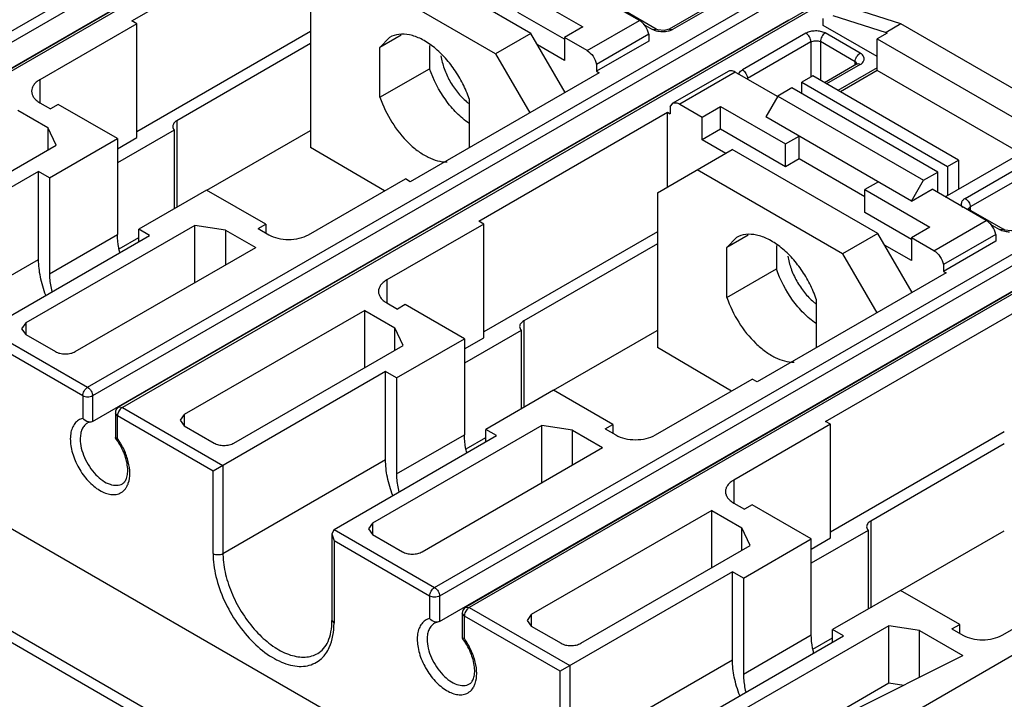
# Model space of a CAD drawing. Header units: millimetres. Extents: x 24 to 183, y 39 to 250.
# Tile 4 of 6: x 77 to 148, y 172 to 221. Entities that reach past the tile are written whole.
import ezdxf

# ---------------------------------------------------------------- set-up
doc = ezdxf.new("R2010")
doc.units = ezdxf.units.MM
doc.header["$LTSCALE"] = 18.806465
doc.layers.get('0').update_dxf_attribs({"linetype": 'CONTINUOUS'})

msp = doc.modelspace()

# ---------------------------------------------------------------- linework, layer by layer
at = {"color": 7, "linetype": 'Continuous'}
for p, q in [((57.541, 208.95), (107.215, 237.629)), ((107.569, 237.017), (57.895, 208.338)), ((109.44, 236.225), (59.766, 207.546)), ((109.69, 236.201), (60.016, 207.522)), ((57.895, 206.513), (107.569, 235.192)), ((85.437, 220.81), (98.907, 228.587)), ((113.911, 219.924), (103.527, 225.92)), ((111.393, 218.471), (101.009, 224.466)), ((82.29, 194.662), (131.964, 223.341)), ((132.318, 222.729), (82.644, 194.05)), ((98.181, 222.833), (98.181, 211.785)), ((112.978, 223.059), (117.61, 220.385)), ((121.644, 220.857), (117.773, 223.092)), ((128.29, 222.838), (123.762, 220.223)), ((128.544, 222.815), (124.008, 220.196)), ((134.189, 221.937), (84.515, 193.258)), ((134.439, 221.912), (84.765, 193.233)), ((116.302, 219.508), (112.978, 221.426)), ((122.837, 220.231), (120.391, 221.643)), ((140.303, 220.603), (136.502, 221.811)), ((85.79, 220.606), (78.875, 216.613)), ((82.644, 192.225), (132.318, 220.904)), ((85.79, 220.606), (85.437, 220.81)), ((85.79, 212.492), (85.79, 220.606)), ((117.911, 218.701), (121.644, 220.857)), ((121.917, 220.593), (122.587, 220.206)), ((134.766, 220.499), (134.766, 220.989)), ((135.438, 221.2), (139.242, 219.991)), ((140.303, 220.603), (139.242, 219.991)), ((150.849, 214.514), (140.303, 220.603)), ((98.181, 220.054), (85.79, 212.9)), ((113.911, 219.924), (111.393, 218.471)), ((116.344, 215.711), (113.911, 219.924)), ((117.61, 220.385), (116.302, 219.63)), ((122.325, 219.868), (118.591, 217.712)), ((122.325, 219.868), (122.325, 219.378)), ((122.587, 220.206), (122.837, 220.231)), ((123.765, 220.225), (124.008, 220.196)), ((133.528, 219.937), (128.992, 217.319)), ((138.611, 218.279), (134.766, 220.499)), ((137.395, 218.516), (134.9, 219.956)), ((139.318, 219.947), (138.611, 219.539)), ((139.242, 219.991), (139.318, 219.947)), ((98.178, 219.195), (88.65, 213.694)), ((104.659, 219.801), (103.142, 218.925)), ((103.824, 219.639), (103.142, 218.925)), ((116.302, 219.63), (116.302, 217.997)), ((117.911, 218.701), (116.302, 219.63)), ((122.325, 219.378), (118.591, 217.222)), ((133.872, 219.32), (129.356, 216.712)), ((133.872, 219.32), (133.873, 216.803)), ((134.562, 219.335), (134.562, 216.569)), ((137.041, 217.903), (134.562, 219.335)), ((138.611, 217.269), (138.611, 219.539)), ((138.611, 219.539), (149.006, 213.538)), ((103.142, 215.366), (103.142, 218.925)), ((106.677, 219.07), (106.677, 217.407)), ((111.393, 218.471), (113.826, 214.257)), ((116.302, 217.997), (114.385, 219.104)), ((137.041, 217.664), (137.041, 217.903)), ((137.145, 217.724), (137.193, 217.757)), ((103.142, 215.366), (106.677, 217.407)), ((118.777, 217.115), (105.306, 209.338)), ((118.591, 217.712), (118.591, 217.222)), ((118.591, 217.222), (118.777, 217.115)), ((127.968, 217.212), (124.022, 214.934)), ((128.468, 217.162), (124.522, 214.884)), ((131.504, 215.41), (128.468, 217.162)), ((137.145, 217.724), (134.853, 216.401)), ((137.395, 217.699), (135, 216.316)), ((138.611, 217.462), (135.813, 215.847)), ((138.611, 217.269), (135.981, 215.75)), ((148.838, 211.364), (138.611, 217.269)), ((78.875, 216.613), (78.875, 214.98)), ((129.356, 216.65), (129.356, 216.712)), ((134.015, 216.885), (133.237, 216.436)), ((133.237, 215.62), (133.237, 216.436)), ((133.237, 216.436), (143.632, 210.435)), ((144.409, 210.884), (134.015, 216.885)), ((132.53, 216.028), (131.526, 215.448)), ((142.924, 210.027), (132.53, 216.028)), ((78.875, 214.98), (79.636, 214.541)), ((109.506, 215.251), (109.506, 211.763)), ((123.841, 214.681), (124.022, 214.934)), ((131.526, 215.448), (130.668, 213.963)), ((131.526, 215.448), (141.92, 209.447)), ((77.305, 214.441), (79.457, 213.199)), ((80.188, 214.859), (79.636, 214.541)), ((84.411, 212.42), (80.188, 214.859)), ((110.185, 206.521), (123.656, 214.298)), ((123.656, 208.963), (123.656, 214.298)), ((123.656, 214.298), (123.841, 214.191)), ((123.841, 214.681), (123.841, 214.191)), ((124.522, 214.884), (126.131, 213.956)), ((126.131, 213.956), (127.439, 214.711)), ((127.439, 213.078), (127.439, 214.711)), ((127.439, 214.711), (132.07, 212.037)), ((88.65, 213.694), (88.65, 207.505)), ((126.131, 212.323), (126.131, 213.956)), ((141.063, 207.961), (130.668, 213.963)), ((79.457, 213.199), (79.457, 211.601)), ((80.041, 211.939), (79.457, 213.199)), ((88.468, 213.018), (84.411, 210.675)), ((88.47, 213.018), (88.47, 207.415)), ((90.781, 208.736), (98.176, 213.005)), ((127.439, 213.078), (126.131, 212.323)), ((132.07, 210.404), (127.439, 213.078)), ((79.568, 209.624), (84.411, 212.42)), ((84.411, 211.696), (85.79, 212.492)), ((84.411, 212.42), (84.411, 205.562)), ((127.802, 211.358), (126.131, 212.323)), ((132.07, 212.037), (133.037, 212.595)), ((133.037, 210.962), (133.037, 212.595)), ((67.971, 204.97), (80.041, 211.939)), ((103.463, 208.682), (98.181, 211.785)), ((122.93, 208.544), (128.276, 211.631)), ((138.66, 205.636), (128.276, 211.631)), ((132.07, 210.404), (132.07, 212.037)), ((143.462, 208.261), (149.713, 211.87)), ((133.037, 210.962), (132.07, 210.404)), ((137.727, 208.254), (133.037, 210.962)), ((143.632, 210.435), (144.409, 210.884)), ((144.409, 210.884), (144.409, 208.808)), ((144.89, 208.146), (149.416, 210.759)), ((78.79, 210.073), (66.486, 202.97)), ((78.79, 203.786), (78.79, 210.073)), ((79.568, 209.624), (78.79, 210.073)), ((136.142, 204.182), (125.758, 210.177)), ((141.92, 209.447), (142.924, 210.027)), ((142.924, 208.571), (142.924, 210.027)), ((143.632, 210.435), (143.632, 208.359)), ((149.769, 210.147), (145.244, 207.534)), ((79.568, 209.624), (79.568, 202.765)), ((98.037, 205.55), (104.953, 209.542)), ((105.306, 209.338), (104.953, 209.542)), ((138.694, 209.329), (137.727, 208.771)), ((141.063, 207.961), (141.92, 209.447)), ((90.775, 208.746), (85.932, 205.95)), ((94.999, 206.308), (90.775, 208.746)), ((107.039, 180.373), (156.713, 209.053)), ((137.727, 207.138), (137.727, 208.771)), ((137.727, 208.771), (142.359, 206.097)), ((141.063, 207.961), (142.521, 208.804)), ((146.393, 206.568), (142.521, 208.804)), ((157.067, 208.44), (107.393, 179.761)), ((122.93, 208.544), (122.93, 197.497)), ((158.938, 207.649), (109.264, 178.969)), ((159.188, 207.624), (109.514, 178.945)), ((147.586, 205.943), (145.14, 207.355)), ((145.244, 207.534), (145.244, 207.295)), ((107.393, 177.936), (157.067, 206.615)), ((110.539, 206.317), (110.185, 206.521)), ((141.051, 205.219), (137.727, 207.138)), ((142.659, 204.413), (146.393, 206.568)), ((89.941, 206.223), (77.871, 199.255)), ((85.932, 205.052), (85.932, 205.95)), ((86.71, 205.501), (85.932, 205.95)), ((89.941, 202.141), (89.941, 206.223)), ((92.124, 205.886), (89.941, 206.223)), ((92.124, 205.886), (92.124, 203.401)), ((92.124, 205.886), (94.276, 204.643)), ((94.448, 205.989), (94.999, 206.308)), ((94.448, 205.989), (95.209, 205.55)), ((94.999, 206.308), (94.999, 205.671)), ((110.539, 206.317), (103.624, 202.325)), ((110.539, 198.204), (110.539, 206.317)), ((142.359, 206.097), (141.051, 205.342)), ((146.666, 206.304), (147.336, 205.918)), ((147.336, 205.918), (147.586, 205.943)), ((75.113, 198.806), (86.71, 205.501)), ((79.568, 202.765), (84.411, 205.562)), ((84.53, 204.55), (85.932, 205.359)), ((122.93, 205.766), (110.539, 198.612)), ((129.408, 205.513), (127.891, 204.637)), ((128.573, 205.35), (127.891, 204.637)), ((138.66, 205.636), (136.142, 204.182)), ((141.093, 201.422), (138.66, 205.636)), ((141.051, 205.342), (141.051, 203.709)), ((142.659, 204.413), (141.051, 205.342)), ((147.074, 205.579), (143.34, 203.424)), ((147.074, 205.089), (143.34, 202.934)), ((147.074, 205.579), (147.074, 205.089)), ((81.406, 197.213), (94.276, 204.643)), ((122.927, 204.907), (113.399, 199.406)), ((127.891, 201.078), (127.891, 204.637)), ((131.426, 204.782), (131.426, 203.119)), ((141.051, 203.709), (139.134, 204.815)), ((67.193, 197.091), (78.79, 203.786)), ((136.142, 204.182), (138.575, 199.969)), ((127.891, 201.078), (131.426, 203.119)), ((143.34, 203.424), (143.34, 202.934)), ((103.624, 202.325), (103.624, 200.692)), ((143.526, 202.827), (130.055, 195.05)), ((143.34, 202.934), (143.526, 202.827)), ((134.255, 200.963), (134.255, 197.474)), ((103.624, 200.692), (104.385, 200.252)), ((104.937, 200.571), (104.385, 200.252)), ((109.16, 198.132), (104.937, 200.571)), ((102.054, 200.153), (89.184, 192.723)), ((102.054, 196.07), (102.054, 200.153)), ((102.054, 200.153), (104.205, 198.911)), ((134.934, 192.233), (148.405, 200.01)), ((75.113, 198.806), (82.29, 194.662)), ((77.871, 199.255), (77.578, 198.846)), ((77.578, 198.846), (77.871, 198.438)), ((77.871, 199.255), (77.871, 198.438)), ((104.205, 197.313), (104.205, 198.911)), ((104.79, 197.65), (104.205, 198.911)), ((113.399, 199.406), (113.399, 193.217)), ((77.871, 198.438), (79.992, 197.213)), ((104.317, 195.336), (109.16, 198.132)), ((113.217, 198.729), (109.16, 196.387)), ((109.16, 197.408), (110.539, 198.204)), ((109.16, 198.132), (109.16, 191.273)), ((113.218, 198.73), (113.219, 193.127)), ((115.53, 194.447), (122.925, 198.716)), ((81.937, 194.05), (75.113, 197.989)), ((92.72, 190.682), (104.79, 197.65)), ((128.212, 194.394), (122.93, 197.497)), ((103.539, 195.785), (91.235, 188.681)), ((103.539, 189.498), (103.539, 195.785)), ((104.317, 195.336), (103.539, 195.785)), ((104.317, 195.336), (104.317, 188.477)), ((122.786, 191.261), (129.702, 195.254)), ((130.055, 195.05), (129.702, 195.254)), ((81.937, 194.05), (81.937, 192.447)), ((82.644, 194.05), (82.644, 192.225)), ((115.524, 194.458), (110.681, 191.661)), ((119.748, 192.019), (115.524, 194.458)), ((84.515, 193.258), (84.765, 193.233)), ((84.765, 193.233), (91.942, 189.089)), ((62.064, 193.112), (104.299, 168.728)), ((84.265, 192.825), (84.265, 191.068)), ((84.412, 192.621), (84.265, 192.825)), ((84.412, 191.018), (84.412, 192.621)), ((91.235, 188.681), (84.412, 192.621)), ((89.184, 192.723), (88.892, 192.315)), ((89.184, 192.723), (89.184, 191.906)), ((82.505, 192.182), (82.287, 192.117)), ((82.644, 192.225), (82.505, 192.182)), ((88.892, 192.315), (89.184, 191.906)), ((89.184, 191.906), (91.306, 190.682)), ((114.69, 191.935), (102.62, 184.966)), ((114.69, 187.852), (114.69, 191.935)), ((116.873, 191.597), (114.69, 191.935)), ((119.196, 191.701), (119.748, 192.019)), ((119.748, 192.019), (119.748, 191.383)), ((135.288, 192.029), (128.372, 188.036)), ((135.288, 192.029), (134.934, 192.233)), ((135.288, 183.915), (135.288, 192.029)), ((84.271, 191.049), (84.265, 191.068)), ((84.412, 191.018), (84.271, 191.049)), ((99.862, 184.517), (111.458, 191.212)), ((104.317, 188.477), (109.16, 191.273)), ((109.279, 190.261), (110.681, 191.071)), ((110.681, 190.763), (110.681, 191.661)), ((111.458, 191.212), (110.681, 191.661)), ((116.873, 189.113), (116.873, 191.597)), ((116.873, 191.597), (119.024, 190.355)), ((119.196, 191.701), (119.958, 191.261)), ((147.678, 191.477), (135.288, 184.324)), ((106.155, 182.925), (119.024, 190.355)), ((147.676, 190.618), (138.147, 185.117)), ((55.735, 189.458), (97.97, 165.075)), ((91.942, 182.802), (103.539, 189.498)), ((91.942, 189.089), (91.942, 182.802)), ((55.69, 188.668), (97.309, 164.64)), ((91.235, 182.802), (91.235, 188.681)), ((84.776, 187.781), (84.778, 187.782)), ((128.372, 188.036), (128.372, 186.403)), ((169.578, 187.832), (131.535, 165.868)), ((128.372, 186.403), (129.134, 185.964)), ((129.685, 186.282), (129.134, 185.964)), ((133.909, 183.844), (129.685, 186.282)), ((126.803, 185.864), (113.933, 178.434)), ((126.803, 181.782), (126.803, 185.864)), ((126.803, 185.864), (128.954, 184.622)), ((102.62, 184.966), (102.327, 184.558)), ((102.62, 184.966), (102.62, 184.15)), ((138.147, 185.117), (138.147, 178.928)), ((99.862, 184.517), (99.715, 184.193)), ((99.715, 184.193), (99.715, 178.026)), ((99.715, 184.193), (99.862, 183.701)), ((99.862, 184.517), (107.039, 180.373)), ((102.327, 184.558), (102.62, 184.15)), ((102.62, 184.15), (104.741, 182.925)), ((128.954, 183.024), (128.954, 184.622)), ((129.539, 183.362), (128.954, 184.622)), ((137.966, 184.441), (133.909, 182.099)), ((137.967, 184.442), (137.968, 178.838)), ((140.279, 180.159), (147.674, 184.428)), ((99.862, 183.701), (99.862, 177.822)), ((106.685, 179.761), (99.862, 183.701)), ((117.469, 176.393), (129.539, 183.362)), ((129.065, 181.047), (133.909, 183.844)), ((133.909, 183.119), (135.288, 183.915)), ((133.909, 176.985), (133.909, 183.844)), ((128.288, 181.496), (115.984, 174.393)), ((128.288, 175.209), (128.288, 181.496)), ((129.065, 181.047), (128.288, 181.496)), ((129.065, 181.047), (129.065, 174.189)), ((147.535, 176.973), (154.451, 180.966)), ((140.273, 180.169), (135.429, 177.373)), ((144.497, 177.731), (140.273, 180.169)), ((106.685, 179.761), (106.685, 178.158)), ((107.393, 179.761), (107.393, 177.936)), ((109.014, 178.536), (109.014, 176.779)), ((109.16, 178.332), (109.014, 178.536)), ((109.264, 178.969), (109.514, 178.945)), ((109.514, 178.945), (116.691, 174.801)), ((113.933, 178.434), (113.64, 178.026)), ((113.933, 178.434), (113.933, 177.618)), ((99.715, 178.026), (99.862, 177.822)), ((107.254, 177.893), (107.036, 177.828)), ((107.393, 177.936), (107.254, 177.893)), ((109.16, 176.729), (109.16, 178.332)), ((115.984, 174.393), (109.16, 178.332)), ((113.64, 178.026), (113.933, 177.618)), ((143.945, 177.413), (144.497, 177.731)), ((144.497, 177.094), (144.497, 177.731)), ((113.933, 177.618), (116.055, 176.393)), ((139.439, 177.647), (127.368, 170.678)), ((135.429, 176.475), (135.429, 177.373)), ((136.207, 176.924), (135.429, 177.373)), ((139.439, 173.564), (139.439, 177.647)), ((141.622, 177.309), (139.439, 177.647)), ((141.622, 173.962), (141.622, 177.309)), ((141.622, 177.309), (144.723, 175.519)), ((143.945, 177.413), (144.707, 176.973)), ((109.02, 176.761), (109.014, 176.779)), ((109.16, 176.729), (109.02, 176.761)), ((124.611, 170.229), (136.207, 176.924)), ((129.065, 174.189), (133.909, 176.985)), ((134.027, 175.973), (135.429, 176.782)), ((116.691, 168.514), (128.288, 175.209)), ((136.665, 171.475), (144.723, 175.519)), ((115.984, 168.514), (115.984, 174.393)), ((116.691, 174.801), (116.691, 168.514)), ((109.525, 173.492), (109.526, 173.493)), ((136.243, 171.719), (139.439, 173.564)), ((139.439, 173.564), (140.501, 173.4))]:
    msp.add_line(p, q, dxfattribs=at)
for points in [[(123.765, 220.225), (123.418, 220.132), (122.965, 220.176), (122.837, 220.231)], [(148.514, 205.937), (148.165, 205.843), (147.712, 205.888), (147.586, 205.943)]]:
    msp.add_lwpolyline(points, dxfattribs=at)
for centre, radius, start, end in [((111.968, 218.19), 4.105, 229.90438, 233.18921), ((136.717, 203.902), 4.105, 229.90438, 233.18921), ((84.765, 192.825), 0.5, 119.99985, 180), ((97.54, 182.805), 5.598, 180.02691, 184.62547), ((109.514, 178.536), 0.5, 119.99985, 180)]:
    msp.add_arc(centre, radius, start, end, dxfattribs=at)
for points, knots in [([(122.325, 219.868), (122.281, 220.073), (122.108, 220.453), (121.815, 220.758), (121.644, 220.857)], [0, 0, 0, 0, 0.51475, 1, 1, 1, 1]), ([(109.506, 215.251), (109.381, 215.62), (109.074, 216.347), (108.472, 217.358), (107.754, 218.258), (106.957, 218.998), (106.124, 219.538), (105.294, 219.849), (104.504, 219.907), (104.025, 219.755), (103.824, 219.639)], [0, 0, 0, 0, 0.147281, 0.296892, 0.443106, 0.580804, 0.705843, 0.816078, 0.91243, 1, 1, 1, 1]), ([(122.784, 220.118), (122.766, 220.124), (122.699, 220.149), (122.633, 220.18), (122.587, 220.206)], [0, 0, 0, 0, 0.260564, 1, 1, 1, 1]), ([(123.301, 220.036), (123.255, 220.036), (123.081, 220.043), (122.907, 220.076), (122.784, 220.118)], [0, 0, 0, 0, 0.257762, 1, 1, 1, 1]), ([(123.811, 220.112), (123.772, 220.099), (123.605, 220.053), (123.432, 220.035), (123.301, 220.036)], [0, 0, 0, 0, 0.24124, 1, 1, 1, 1]), ([(124.008, 220.196), (123.993, 220.188), (123.93, 220.155), (123.863, 220.129), (123.811, 220.112)], [0, 0, 0, 0, 0.238928, 1, 1, 1, 1]), ([(134.9, 219.956), (134.799, 220.007), (134.57, 220.079), (134.209, 220.111), (133.851, 220.069), (133.626, 219.991), (133.528, 219.937)], [0, 0, 0, 0, 0.241311, 0.50245, 0.762644, 1, 1, 1, 1]), ([(133.872, 219.32), (133.872, 219.378), (133.857, 219.502), (133.759, 219.726), (133.632, 219.876), (133.528, 219.937)], [0, 0, 0, 0, 0.240319, 0.503991, 1, 1, 1, 1]), ([(134.9, 219.956), (134.798, 219.892), (134.64, 219.695), (134.562, 219.456), (134.562, 219.335)], [0, 0, 0, 0, 0.497166, 1, 1, 1, 1]), ([(133.872, 219.32), (133.974, 219.376), (134.158, 219.412), (134.393, 219.393), (134.51, 219.359), (134.562, 219.335)], [0, 0, 0, 0, 0.493639, 0.755764, 1, 1, 1, 1]), ([(117.911, 218.701), (118.082, 218.602), (118.374, 218.298), (118.548, 217.918), (118.591, 217.712)], [0, 0, 0, 0, 0.48525, 1, 1, 1, 1]), ([(137.041, 217.903), (137.041, 218.024), (137.124, 218.264), (137.29, 218.455), (137.395, 218.516)], [0, 0, 0, 0, 0.500002, 1, 1, 1, 1]), ([(137.395, 217.699), (137.478, 217.747), (137.62, 217.856), (137.718, 218.107), (137.62, 218.359), (137.478, 218.468), (137.395, 218.516)], [0, 0, 0, 0, 0.275396, 0.499999, 0.724603, 1, 1, 1, 1]), ([(107.494, 218.316), (107.538, 218.012), (107.698, 217.394), (108.1, 216.517), (108.641, 215.714), (109.086, 215.25), (109.324, 215.05)], [0, 0, 0, 0, 0.241476, 0.497942, 0.755534, 1, 1, 1, 1]), ([(137.183, 217.738), (137.18, 217.753), (137.153, 217.823), (137.091, 217.874), (137.041, 217.903)], [0, 0, 0, 0, 0.221109, 1, 1, 1, 1]), ([(137.395, 217.699), (137.376, 217.71), (137.311, 217.742), (137.23, 217.755), (137.18, 217.739)], [0, 0, 0, 0, 0.287188, 1, 1, 1, 1]), ([(109.497, 213.498), (109.184, 213.716), (108.58, 214.236), (107.533, 215.487), (106.945, 216.615), (106.677, 217.407)], [0, 0, 0, 0, 0.234272, 0.486094, 1, 1, 1, 1]), ([(128.468, 217.162), (128.385, 217.21), (128.22, 217.279), (128.035, 217.251), (127.968, 217.212)], [0, 0, 0, 0, 0.550873, 1, 1, 1, 1]), ([(128.723, 216.995), (128.731, 217.026), (128.782, 217.16), (128.897, 217.262), (128.992, 217.319)], [0, 0, 0, 0, 0.222584, 1, 1, 1, 1]), ([(128.992, 217.319), (129.098, 217.259), (129.229, 217.112), (129.327, 216.89), (129.356, 216.769), (129.356, 216.712)], [0, 0, 0, 0, 0.500072, 0.764038, 1, 1, 1, 1]), ([(78.875, 216.613), (78.787, 216.562), (78.628, 216.453), (78.437, 216.253), (78.317, 216.032), (78.289, 215.873), (78.289, 215.797)], [0, 0, 0, 0, 0.289542, 0.549119, 0.782256, 1, 1, 1, 1]), ([(78.289, 215.797), (78.289, 215.72), (78.317, 215.562), (78.437, 215.34), (78.628, 215.141), (78.787, 215.031), (78.875, 214.98)], [0, 0, 0, 0, 0.217743, 0.450881, 0.710458, 1, 1, 1, 1]), ([(103.142, 215.366), (103.352, 214.745), (103.922, 213.563), (104.923, 212.297), (105.855, 211.507), (106.734, 210.963), (107.473, 210.738), (107.936, 210.745)], [0, 0, 0, 0, 0.280736, 0.556683, 0.684464, 0.801736, 1, 1, 1, 1]), ([(124.022, 214.934), (124.089, 214.973), (124.274, 215.001), (124.439, 214.932), (124.522, 214.884)], [0, 0, 0, 0, 0.449127, 1, 1, 1, 1]), ([(88.65, 213.694), (88.567, 213.646), (88.425, 213.537), (88.357, 213.364), (88.357, 213.286)], [0, 0, 0, 0, 0.550821, 1, 1, 1, 1]), ([(88.357, 213.286), (88.357, 213.239), (88.378, 213.14), (88.434, 213.056), (88.468, 213.018)], [0, 0, 0, 0, 0.477374, 1, 1, 1, 1]), ([(144.89, 208.146), (144.824, 208.108), (144.709, 208.023), (144.598, 207.849), (144.591, 207.653), (144.652, 207.542), (144.692, 207.493)], [0, 0, 0, 0, 0.290853, 0.536234, 0.759457, 1, 1, 1, 1]), ([(144.89, 208.146), (144.995, 208.086), (145.161, 207.894), (145.244, 207.655), (145.244, 207.534)], [0, 0, 0, 0, 0.499999, 1, 1, 1, 1]), ([(145.08, 207.4), (145.077, 207.404), (145.098, 207.38), (145.111, 207.374), (145.13, 207.36), (145.14, 207.355)], [0, 0, 0, 0, 0.220328, 0.541017, 1, 1, 1, 1]), ([(145.244, 207.534), (145.226, 207.523), (145.165, 207.483), (145.114, 207.421), (145.102, 207.37)], [0, 0, 0, 0, 0.286694, 1, 1, 1, 1]), ([(147.074, 205.579), (147.03, 205.785), (146.857, 206.165), (146.564, 206.47), (146.393, 206.568)], [0, 0, 0, 0, 0.51475, 1, 1, 1, 1]), ([(147.533, 205.83), (147.515, 205.836), (147.447, 205.861), (147.382, 205.891), (147.336, 205.918)], [0, 0, 0, 0, 0.260599, 1, 1, 1, 1]), ([(148.05, 205.747), (148.004, 205.747), (147.83, 205.754), (147.655, 205.787), (147.533, 205.83)], [0, 0, 0, 0, 0.257743, 1, 1, 1, 1]), ([(84.578, 204.293), (84.551, 204.402), (84.458, 204.819), (84.411, 205.247), (84.411, 205.562)], [0, 0, 0, 0, 0.262458, 1, 1, 1, 1]), ([(95.209, 205.55), (95.41, 205.434), (95.877, 205.265), (96.623, 205.184), (97.37, 205.265), (97.837, 205.434), (98.037, 205.55)], [0, 0, 0, 0, 0.237253, 0.500001, 0.762748, 1, 1, 1, 1]), ([(134.255, 200.963), (134.13, 201.332), (133.822, 202.059), (133.221, 203.07), (132.503, 203.969), (131.706, 204.709), (130.873, 205.25), (130.043, 205.561), (129.252, 205.619), (128.773, 205.466), (128.573, 205.35)], [0, 0, 0, 0, 0.147281, 0.296892, 0.443106, 0.580804, 0.705843, 0.816078, 0.91243, 1, 1, 1, 1]), ([(142.659, 204.413), (142.831, 204.314), (143.123, 204.009), (143.296, 203.629), (143.34, 203.424)], [0, 0, 0, 0, 0.48525, 1, 1, 1, 1]), ([(79.306, 201.232), (79.143, 201.657), (78.891, 202.497), (78.79, 203.37), (78.79, 203.786)], [0, 0, 0, 0, 0.522462, 1, 1, 1, 1]), ([(132.243, 204.027), (132.287, 203.723), (132.447, 203.106), (132.848, 202.229), (133.39, 201.425), (133.835, 200.962), (134.073, 200.762)], [0, 0, 0, 0, 0.241476, 0.497942, 0.755534, 1, 1, 1, 1]), ([(134.246, 199.21), (133.933, 199.428), (133.329, 199.948), (132.282, 201.199), (131.694, 202.326), (131.426, 203.119)], [0, 0, 0, 0, 0.234272, 0.486094, 1, 1, 1, 1]), ([(79.568, 202.765), (79.568, 202.664), (79.583, 202.237), (79.655, 201.813), (79.734, 201.497)], [0, 0, 0, 0, 0.237015, 1, 1, 1, 1]), ([(103.624, 202.325), (103.536, 202.274), (103.377, 202.164), (103.186, 201.964), (103.066, 201.743), (103.038, 201.584), (103.038, 201.508)], [0, 0, 0, 0, 0.289542, 0.549119, 0.782256, 1, 1, 1, 1]), ([(103.038, 201.508), (103.038, 201.432), (103.066, 201.273), (103.186, 201.052), (103.377, 200.852), (103.536, 200.742), (103.624, 200.692)], [0, 0, 0, 0, 0.217743, 0.450881, 0.710458, 1, 1, 1, 1]), ([(127.891, 201.078), (128.1, 200.457), (128.671, 199.274), (129.672, 198.009), (130.604, 197.218), (131.483, 196.674), (132.222, 196.45), (132.685, 196.456)], [0, 0, 0, 0, 0.280736, 0.556683, 0.684464, 0.801736, 1, 1, 1, 1]), ([(113.399, 199.406), (113.316, 199.358), (113.174, 199.249), (113.106, 199.075), (113.106, 198.997)], [0, 0, 0, 0, 0.550821, 1, 1, 1, 1]), ([(113.106, 198.997), (113.106, 198.95), (113.127, 198.851), (113.183, 198.768), (113.217, 198.729)], [0, 0, 0, 0, 0.477374, 1, 1, 1, 1]), ([(79.992, 197.213), (80.092, 197.155), (80.326, 197.071), (80.699, 197.03), (81.072, 197.071), (81.306, 197.155), (81.406, 197.213)], [0, 0, 0, 0, 0.237244, 0.500001, 0.762757, 1, 1, 1, 1]), ([(81.937, 194.05), (81.937, 194.171), (82.019, 194.41), (82.185, 194.601), (82.29, 194.662)], [0, 0, 0, 0, 0.500002, 1, 1, 1, 1]), ([(82.29, 194.662), (82.395, 194.601), (82.561, 194.41), (82.644, 194.171), (82.644, 194.05)], [0, 0, 0, 0, 0.499999, 1, 1, 1, 1]), ([(82.644, 194.05), (82.539, 193.989), (82.29, 193.941), (82.042, 193.989), (81.937, 194.05)], [0, 0, 0, 0, 0.499999, 1, 1, 1, 1]), ([(84.765, 193.233), (84.755, 193.227), (84.714, 193.202), (84.677, 193.171), (84.651, 193.145)], [0, 0, 0, 0, 0.236441, 1, 1, 1, 1]), ([(81.937, 192.447), (81.827, 192.419), (81.612, 192.326), (81.351, 192.079), (81.167, 191.742), (81.023, 191.168), (81.073, 190.316), (81.358, 189.461), (81.716, 188.784), (82.043, 188.305), (82.413, 187.879), (82.812, 187.522), (83.225, 187.249), (83.638, 187.068), (84.037, 186.989), (84.295, 187.009), (84.412, 187.039)], [0, 0, 0, 0, 0.045126, 0.09092, 0.140347, 0.19546, 0.324163, 0.472693, 0.550485, 0.627929, 0.703079, 0.774162, 0.839777, 0.899091, 0.95216, 1, 1, 1, 1]), ([(82.505, 192.182), (82.454, 192.176), (82.238, 192.195), (82.042, 192.323), (81.937, 192.447)], [0, 0, 0, 0, 0.24086, 1, 1, 1, 1]), ([(84.431, 192.764), (84.427, 192.751), (84.417, 192.704), (84.412, 192.656), (84.412, 192.621)], [0, 0, 0, 0, 0.262955, 1, 1, 1, 1]), ([(84.515, 192.969), (84.506, 192.953), (84.471, 192.887), (84.444, 192.817), (84.431, 192.764)], [0, 0, 0, 0, 0.255502, 1, 1, 1, 1]), ([(84.651, 193.145), (84.638, 193.133), (84.587, 193.079), (84.543, 193.018), (84.515, 192.969)], [0, 0, 0, 0, 0.243047, 1, 1, 1, 1]), ([(82.278, 192.112), (82.195, 192.064), (82.041, 191.934), (81.877, 191.666), (81.779, 191.335), (81.76, 191.094), (81.76, 190.967)], [0, 0, 0, 0, 0.217801, 0.450913, 0.710301, 1, 1, 1, 1]), ([(84.777, 187.781), (84.838, 187.816), (84.962, 187.928), (85.086, 188.19), (85.158, 188.551), (85.142, 189.19), (84.89, 190.075), (84.509, 190.736), (84.271, 191.049)], [0, 0, 0, 0, 0.059253, 0.136101, 0.239085, 0.365999, 0.669731, 1, 1, 1, 1]), ([(109.327, 190.005), (109.299, 190.114), (109.207, 190.531), (109.16, 190.958), (109.16, 191.273)], [0, 0, 0, 0, 0.262458, 1, 1, 1, 1]), ([(119.958, 191.261), (120.159, 191.145), (120.625, 190.976), (121.372, 190.895), (122.119, 190.976), (122.585, 191.145), (122.786, 191.261)], [0, 0, 0, 0, 0.237253, 0.500001, 0.762748, 1, 1, 1, 1]), ([(81.76, 190.967), (81.76, 190.751), (81.821, 190.295), (82.127, 189.401), (82.537, 188.777), (82.875, 188.426)], [0, 0, 0, 0, 0.229688, 0.482547, 1, 1, 1, 1]), ([(85.191, 187.819), (85.266, 188.043), (85.329, 188.562), (85.212, 189.376), (84.907, 190.223), (84.594, 190.761), (84.412, 191.018)], [0, 0, 0, 0, 0.208722, 0.452778, 0.721976, 1, 1, 1, 1]), ([(91.306, 190.682), (91.406, 190.624), (91.64, 190.539), (92.013, 190.499), (92.386, 190.539), (92.62, 190.624), (92.72, 190.682)], [0, 0, 0, 0, 0.237244, 0.500001, 0.762757, 1, 1, 1, 1]), ([(104.055, 186.943), (103.892, 187.369), (103.64, 188.208), (103.539, 189.081), (103.539, 189.498)], [0, 0, 0, 0, 0.522462, 1, 1, 1, 1]), ([(82.875, 188.426), (83.027, 188.269), (83.338, 187.999), (83.847, 187.726), (84.344, 187.63), (84.653, 187.71), (84.776, 187.781)], [0, 0, 0, 0, 0.305345, 0.573322, 0.800721, 1, 1, 1, 1]), ([(104.317, 188.477), (104.317, 188.376), (104.332, 187.949), (104.404, 187.525), (104.483, 187.209)], [0, 0, 0, 0, 0.237015, 1, 1, 1, 1]), ([(85.041, 187.501), (85.056, 187.525), (85.116, 187.626), (85.163, 187.735), (85.191, 187.819)], [0, 0, 0, 0, 0.241407, 1, 1, 1, 1]), ([(128.372, 188.036), (128.285, 187.986), (128.126, 187.876), (127.935, 187.676), (127.815, 187.455), (127.787, 187.296), (127.787, 187.22)], [0, 0, 0, 0, 0.289542, 0.549119, 0.782256, 1, 1, 1, 1]), ([(84.412, 187.039), (84.538, 187.07), (84.786, 187.186), (84.968, 187.388), (85.041, 187.501)], [0, 0, 0, 0, 0.492767, 1, 1, 1, 1]), ([(127.787, 187.22), (127.787, 187.144), (127.815, 186.985), (127.935, 186.764), (128.126, 186.564), (128.285, 186.454), (128.372, 186.403)], [0, 0, 0, 0, 0.217743, 0.450881, 0.710458, 1, 1, 1, 1]), ([(138.147, 185.117), (138.065, 185.069), (137.922, 184.961), (137.855, 184.787), (137.855, 184.709)], [0, 0, 0, 0, 0.550821, 1, 1, 1, 1]), ([(137.855, 184.709), (137.854, 184.662), (137.876, 184.563), (137.932, 184.479), (137.966, 184.441)], [0, 0, 0, 0, 0.477374, 1, 1, 1, 1]), ([(91.235, 182.802), (91.34, 182.742), (91.589, 182.694), (91.837, 182.742), (91.942, 182.802)], [0, 0, 0, 0, 0.500001, 1, 1, 1, 1]), ([(91.235, 182.802), (91.235, 182.253), (91.397, 181.098), (91.994, 179.41), (92.908, 177.802), (94.057, 176.418), (95.166, 175.521), (96.084, 175.041), (96.738, 174.817), (97.368, 174.724), (97.959, 174.766), (98.496, 174.946), (98.802, 175.154), (98.938, 175.275)], [0, 0, 0, 0, 0.131022, 0.275431, 0.424901, 0.570034, 0.702326, 0.761879, 0.816557, 0.866594, 0.912811, 0.956643, 1, 1, 1, 1]), ([(104.741, 182.925), (104.841, 182.867), (105.075, 182.782), (105.448, 182.742), (105.821, 182.782), (106.055, 182.867), (106.155, 182.925)], [0, 0, 0, 0, 0.237244, 0.500001, 0.762757, 1, 1, 1, 1]), ([(91.96, 182.354), (91.998, 181.879), (92.191, 180.901), (92.744, 179.484), (93.535, 178.144), (94.503, 176.983), (95.58, 176.086), (96.688, 175.518), (97.62, 175.361), (98.279, 175.468), (98.57, 175.59), (98.702, 175.666)], [0, 0, 0, 0, 0.133285, 0.277124, 0.424385, 0.56732, 0.698927, 0.814342, 0.912703, 0.957167, 1, 1, 1, 1]), ([(106.685, 179.761), (106.685, 179.882), (106.768, 180.122), (106.934, 180.313), (107.039, 180.373)], [0, 0, 0, 0, 0.500002, 1, 1, 1, 1]), ([(107.039, 180.373), (107.144, 180.313), (107.31, 180.122), (107.393, 179.882), (107.393, 179.761)], [0, 0, 0, 0, 0.499999, 1, 1, 1, 1]), ([(107.393, 179.761), (107.288, 179.701), (107.039, 179.653), (106.79, 179.701), (106.685, 179.761)], [0, 0, 0, 0, 0.499999, 1, 1, 1, 1]), ([(109.179, 178.475), (109.176, 178.463), (109.166, 178.416), (109.16, 178.368), (109.16, 178.332)], [0, 0, 0, 0, 0.262955, 1, 1, 1, 1]), ([(109.264, 178.681), (109.254, 178.664), (109.219, 178.599), (109.193, 178.529), (109.179, 178.475)], [0, 0, 0, 0, 0.255502, 1, 1, 1, 1]), ([(109.4, 178.857), (109.387, 178.844), (109.335, 178.79), (109.292, 178.729), (109.264, 178.681)], [0, 0, 0, 0, 0.243047, 1, 1, 1, 1]), ([(109.514, 178.945), (109.504, 178.939), (109.463, 178.913), (109.426, 178.882), (109.4, 178.857)], [0, 0, 0, 0, 0.236441, 1, 1, 1, 1]), ([(98.702, 175.666), (98.856, 175.756), (99.153, 176.007), (99.475, 176.544), (99.676, 177.236), (99.715, 177.75), (99.715, 178.026)], [0, 0, 0, 0, 0.199746, 0.425837, 0.691293, 1, 1, 1, 1]), ([(99.274, 175.651), (99.373, 175.789), (99.748, 176.452), (99.862, 177.235), (99.862, 177.822)], [0, 0, 0, 0, 0.224338, 1, 1, 1, 1]), ([(106.685, 178.158), (106.575, 178.13), (106.361, 178.037), (106.099, 177.79), (105.916, 177.454), (105.771, 176.88), (105.822, 176.028), (106.106, 175.173), (106.465, 174.496), (106.792, 174.016), (107.162, 173.59), (107.561, 173.234), (107.974, 172.96), (108.387, 172.78), (108.786, 172.701), (109.044, 172.721), (109.16, 172.75)], [0, 0, 0, 0, 0.045126, 0.09092, 0.140347, 0.19546, 0.324163, 0.472693, 0.550485, 0.627929, 0.703079, 0.774162, 0.839777, 0.899091, 0.95216, 1, 1, 1, 1]), ([(107.026, 177.823), (106.944, 177.776), (106.79, 177.646), (106.625, 177.377), (106.528, 177.046), (106.509, 176.805), (106.509, 176.679)], [0, 0, 0, 0, 0.217801, 0.450913, 0.710301, 1, 1, 1, 1]), ([(107.254, 177.893), (107.203, 177.888), (106.987, 177.906), (106.791, 178.035), (106.685, 178.158)], [0, 0, 0, 0, 0.24086, 1, 1, 1, 1]), ([(106.509, 176.679), (106.509, 176.462), (106.57, 176.007), (106.876, 175.112), (107.285, 174.488), (107.624, 174.138)], [0, 0, 0, 0, 0.229688, 0.482547, 1, 1, 1, 1]), ([(109.526, 173.493), (109.587, 173.528), (109.711, 173.639), (109.835, 173.901), (109.907, 174.262), (109.891, 174.902), (109.639, 175.786), (109.258, 176.448), (109.02, 176.761)], [0, 0, 0, 0, 0.059253, 0.136101, 0.239085, 0.365999, 0.669731, 1, 1, 1, 1]), ([(109.94, 173.531), (110.015, 173.754), (110.078, 174.274), (109.961, 175.088), (109.655, 175.934), (109.343, 176.473), (109.16, 176.729)], [0, 0, 0, 0, 0.208722, 0.452778, 0.721976, 1, 1, 1, 1]), ([(116.055, 176.393), (116.155, 176.335), (116.389, 176.251), (116.762, 176.21), (117.135, 176.251), (117.368, 176.335), (117.469, 176.393)], [0, 0, 0, 0, 0.237244, 0.500001, 0.762757, 1, 1, 1, 1]), ([(134.075, 175.717), (134.048, 175.825), (133.956, 176.242), (133.909, 176.67), (133.909, 176.985)], [0, 0, 0, 0, 0.262458, 1, 1, 1, 1]), ([(144.707, 176.973), (144.907, 176.857), (145.374, 176.688), (146.121, 176.607), (146.867, 176.688), (147.334, 176.857), (147.535, 176.973)], [0, 0, 0, 0, 0.237253, 0.500001, 0.762748, 1, 1, 1, 1]), ([(98.938, 175.275), (98.969, 175.302), (99.091, 175.418), (99.2, 175.548), (99.274, 175.651)], [0, 0, 0, 0, 0.246028, 1, 1, 1, 1]), ([(128.803, 172.655), (128.64, 173.08), (128.389, 173.92), (128.288, 174.793), (128.288, 175.209)], [0, 0, 0, 0, 0.522462, 1, 1, 1, 1]), ([(129.065, 174.189), (129.065, 174.087), (129.081, 173.66), (129.153, 173.236), (129.232, 172.92)], [0, 0, 0, 0, 0.237015, 1, 1, 1, 1]), ([(107.624, 174.138), (107.776, 173.981), (108.087, 173.71), (108.596, 173.437), (109.093, 173.342), (109.402, 173.422), (109.525, 173.492)], [0, 0, 0, 0, 0.305345, 0.573322, 0.800721, 1, 1, 1, 1]), ([(109.79, 173.213), (109.805, 173.237), (109.865, 173.338), (109.911, 173.446), (109.94, 173.531)], [0, 0, 0, 0, 0.241407, 1, 1, 1, 1]), ([(109.16, 172.75), (109.287, 172.782), (109.535, 172.897), (109.717, 173.1), (109.79, 173.213)], [0, 0, 0, 0, 0.492767, 1, 1, 1, 1])]:
    msp.add_open_spline(points, degree=3, knots=knots, dxfattribs=at)
for points in [[(137.18, 217.739), (137.167, 217.735), (137.156, 217.73), (137.145, 217.724)], [(129.355, 216.712), (129.338, 216.702), (129.321, 216.69), (129.306, 216.677)], [(145.14, 207.355), (145.116, 207.369), (145.087, 207.376), (145.059, 207.378)]]:
    msp.add_open_spline(points, degree=3, dxfattribs=at)

doc.saveas('drawing.dxf')
